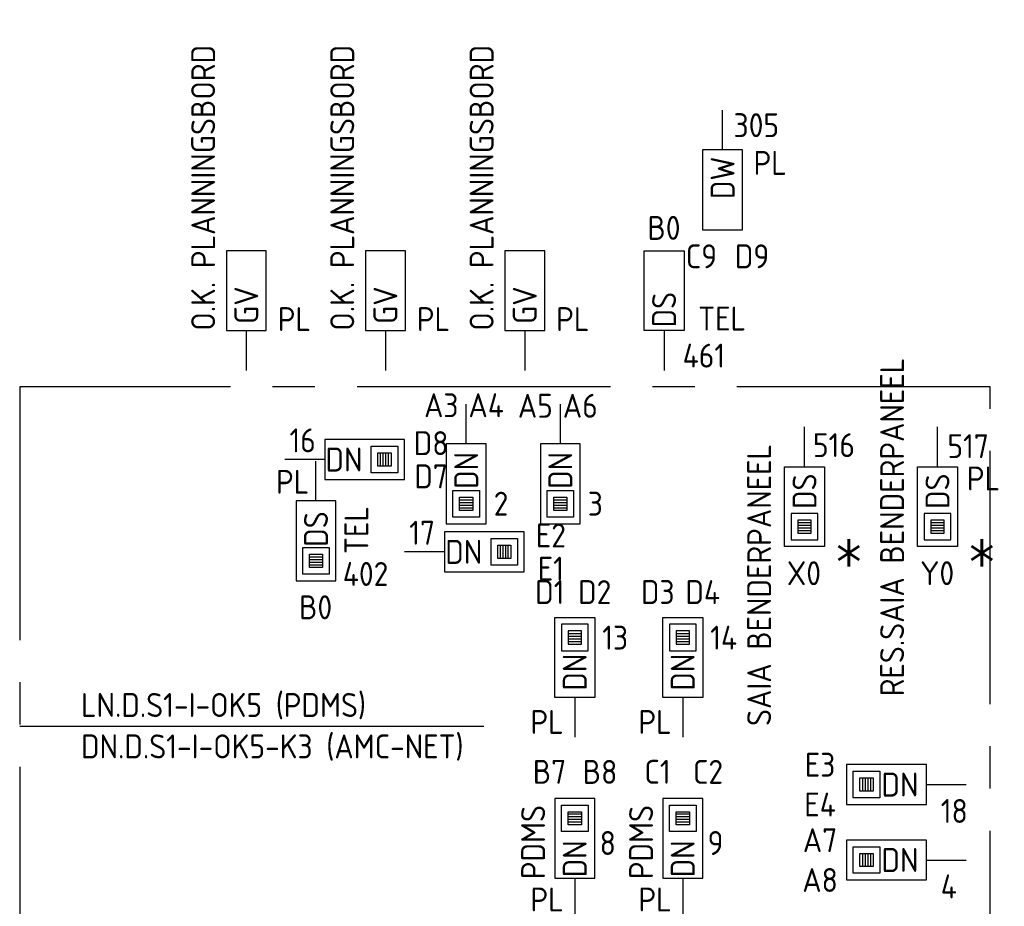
# Model space of a CAD drawing. Header units: millimetres. Extents: x 4336 to 79204, y -9688 to 63134.
# Tile 24 of 38: x 33230 to 40636, y 35344 to 42014. Entities that reach past the tile are written whole.
import ezdxf
from ezdxf.enums import TextEntityAlignment as Align

# ---------------------------------------------------------------- set-up
doc = ezdxf.new("R2010")
doc.units = ezdxf.units.MM
doc.header["$LTSCALE"] = 100
doc.linetypes.add('B0202', pattern=[28.125, 18.75, -3.125, 3.125, -3.125])
doc.linetypes.add('CENTER2', pattern=[28.575, 19.05, -3.175, 3.175, -3.175])
doc.layers.get('0').update_dxf_attribs({"linetype": 'CONTINUOUS'})
for name, color, linetype in [('DATA GROEN 90', 90, 'CONTINUOUS'), ('DBTA GRO_ATTRIB', 2, 'CONTINUOUS'), ('EB6445--_ATTRIB', 2, 'CONTINUOUS'), ('EL644104_LEIDING4', 2, 'B0202'), ('EL6445--_DATANET', 3, 'CONTINUOUS')]:
    doc.layers.add(name, color=color, linetype=linetype)
doc.styles.add('1_8', font='iso')
doc.styles.add('NORATT', font='isocp.shx')

# ---------------------------------------------------------------- blocks, each defined once
blk = doc.blocks.new('EA644501')
for p, q in [((-1.5, 6), (-1.5, 0)), ((1.5, 6), (-1.5, 6)), ((1.5, 0), (1.5, 6)), ((-1.5, 0), (1.5, 0))]:
    blk.add_line(p, q)
at = {"color": 2}
blk.add_line((0, 0), (0, -3), dxfattribs=at)
at = {"style": '1_8', "flags": 9}
blk.add_attdef('NUMMER', text='', height=1.8, rotation=90, dxfattribs=at).set_placement((-3.5, 8), align=Align.BOTTOM_LEFT)
at = {"style": '1_8'}
for tag, flags, p in [('NUMMERAP', 9, (-1.5, 8)), ('NUMMERBP', 9, (1.5, 8)), ('NUMMERA', 8, (-1.5, 8)), ('NUMMERB', 8, (1.5, 8))]:
    blk.add_attdef(tag, text='', height=1.8, rotation=90, dxfattribs=dict(at, flags=flags)).set_placement(p, align=Align.MIDDLE_CENTER)
at = {"style": '1_8', "flags": 8}
blk.add_attdef('CODE', text='', height=1.8, rotation=90, dxfattribs=at).set_placement((0, 0.5), align=Align.MIDDLE_LEFT)
at = {"style": '1_8', "flags": 9}
for tag, p in [('TYPE', (0, 4)), ('FABR', (0, 3)), ('PDATE', (0, 2)), ('PVERS', (0, 1)), ('PCODE', (0, 0))]:
    blk.add_attdef(tag, text='', height=1.8, dxfattribs=at).set_placement(p, align=Align.MIDDLE_CENTER)
for tag in ['VERD', 'PATCHSTR', 'PANEEL']:
    blk.add_attdef(tag, text='', height=1.8, dxfattribs=at).set_placement((2, 0), align=Align.BOTTOM_LEFT)
blk = doc.blocks.new('EA644502')
for p, q in [((-1.5, 6), (-1.5, 0)), ((1.5, 6), (-1.5, 6)), ((1.5, 0), (1.5, 6)), ((-1.5, 0), (1.5, 0))]:
    blk.add_line(p, q)
at = {"color": 1}
for p, q in [((-1, 5.5), (1, 5.5)), ((-1, 3.5), (-1, 5.5)), ((1, 5.5), (1, 3.5)), ((-0.5, 5), (0.5, 5)), ((-0.5, 4), (-0.5, 5)), ((0.5, 4.8), (-0.5, 4.8)), ((0.5, 4.6), (-0.5, 4.6)), ((0.5, 5), (0.5, 4)), ((0.5, 4.4), (-0.5, 4.4)), ((0.5, 4.2), (-0.5, 4.2)), ((0.5, 4), (-0.5, 4)), ((1, 3.5), (-1, 3.5))]:
    blk.add_line(p, q, dxfattribs=at)
at = {"color": 2}
blk.add_line((0, 0), (0, -3), dxfattribs=at)
at = {"style": 'NORATT', "flags": 8}
for tag, p in [('NUMMERA', (-1.5, 8)), ('NUMMERB', (1.5, 8))]:
    blk.add_attdef(tag, text='', height=1.8, rotation=90, dxfattribs=at).set_placement(p, align=Align.MIDDLE_CENTER)
blk.add_attdef('CODE', text='', height=1.8, rotation=90, dxfattribs=at).set_placement((0, 0.5), align=Align.MIDDLE_LEFT)
at = {"style": 'NORATT', "flags": 9}
for tag, p in [('VERD', (0, 4)), ('PATCHSTR', (0, 4)), ('PANEEL', (0, 4)), ('NUMMER', (6, 3)), ('HOOGTE', (-3, 2)), ('TYPE', (0, -2.5)), ('FABR', (0, -2.5)), ('PCODE', (0, -3)), ('PVERS', (0, -3)), ('PDATE', (0, -3))]:
    blk.add_attdef(tag, text='', height=1.8, dxfattribs=at).set_placement(p, align=Align.BOTTOM_LEFT)
for tag, p in [('NUMMERAP', (8, 1.5)), ('NUMMERBP', (8, -1.5))]:
    blk.add_attdef(tag, text='', height=1.8, dxfattribs=at).set_placement(p, align=Align.MIDDLE_CENTER)

msp = doc.modelspace()

# ---------------------------------------------------------------- linework, layer by layer
at = {"layer": 'EL644104_LEIDING4', "linetype": 'ByBlock'}
msp.add_line((33230.3, 36699.6, -11), (36721.1, 36699.6, -989.6), dxfattribs=at)
at = {"layer": 'EL644104_LEIDING4', "linetype": 'CENTER2'}
msp.add_lwpolyline([(33230.3, 31150), (40530.3, 31150), (40530.3, 39252), (33230.3, 39252)], close=True, dxfattribs=at)

# ---------------------------------------------------------------- block references
at = {"layer": 'DATA GROEN 90'}
ref = msp.add_blockref('EA644502', (40133.3, 38650), dxfattribs=dict(at, xscale=-100, yscale=100, zscale=100, rotation=180))
ref.add_attrib('CODE', 'DS', dxfattribs={"layer": 'DBTA GRO_ATTRIB', "color": 1, "height": 180, "rotation": 90, "style": 'NORATT', "flags": 8}).set_placement((40133.3, 38600), align=Align.MIDDLE_RIGHT)
ref.add_attrib('NUMMERA', 'Y0', dxfattribs={"layer": 'DBTA GRO_ATTRIB', "color": 1, "height": 180, "style": 'NORATT', "flags": 8}).set_placement((40130.7, 37850), align=Align.MIDDLE_CENTER)
ref.add_attrib('HOOGTE', 'PL', dxfattribs={"layer": 'DBTA GRO_ATTRIB', "color": 1, "height": 180, "style": 'NORATT', "flags": 8}).set_placement((40354.2, 38418.7), align=Align.BOTTOM_LEFT)
ref.add_attrib('FABR', 'RES.SAIA BENDERPANEEL', dxfattribs={"layer": 'DBTA GRO_ATTRIB', "color": 1, "height": 180, "rotation": 90, "style": 'NORATT', "flags": 8}).set_placement((39792.1, 39470.2), align=Align.MIDDLE_RIGHT)
ref.add_attrib('TYPE', '517', dxfattribs={"layer": 'DBTA GRO_ATTRIB', "color": 1, "height": 180, "style": 'NORATT', "flags": 8}).set_placement((40208.1, 38662), align=Align.BOTTOM_LEFT)
ref = msp.add_blockref('EA644502', (36589.1, 38822.4), dxfattribs=dict(at, xscale=100, yscale=100, zscale=100, rotation=180))
ref.add_attrib('CODE', 'DN', dxfattribs={"layer": 'DBTA GRO_ATTRIB', "color": 1, "height": 180, "rotation": 90, "style": 'NORATT', "flags": 8}).set_placement((36589.1, 38484.4), align=Align.MIDDLE_LEFT)
ref.add_attrib('NUMMERA', 'A4', dxfattribs={"layer": 'DBTA GRO_ATTRIB', "color": 1, "height": 180, "style": 'NORATT', "flags": 8}).set_placement((36739.1, 39113.6), align=Align.MIDDLE_CENTER)
ref.add_attrib('NUMMERB', 'A3', dxfattribs={"layer": 'DBTA GRO_ATTRIB', "color": 1, "height": 180, "style": 'NORATT', "flags": 8}).set_placement((36401.3, 39113.6), align=Align.MIDDLE_CENTER)
ref.add_attrib('TYPE', '2', dxfattribs={"layer": 'DBTA GRO_ATTRIB', "color": 1, "height": 180, "style": 'NORATT', "flags": 8}).set_placement((36795.4, 38229), align=Align.BOTTOM_LEFT)
ref = msp.add_blockref('EA644502', (37296.7, 38822.4), dxfattribs=dict(at, xscale=100, yscale=100, zscale=100, rotation=180))
ref.add_attrib('CODE', 'DN', dxfattribs={"layer": 'DBTA GRO_ATTRIB', "color": 1, "height": 180, "rotation": 90, "style": 'NORATT', "flags": 8}).set_placement((37296.7, 38484.4), align=Align.MIDDLE_LEFT)
ref.add_attrib('NUMMERA', 'A6', dxfattribs={"layer": 'DBTA GRO_ATTRIB', "color": 1, "height": 180, "style": 'NORATT', "flags": 8}).set_placement((37446.7, 39109.6), align=Align.MIDDLE_CENTER)
ref.add_attrib('NUMMERB', 'A5', dxfattribs={"layer": 'DBTA GRO_ATTRIB', "color": 1, "height": 180, "style": 'NORATT', "flags": 8}).set_placement((37108.8, 39109.6), align=Align.MIDDLE_CENTER)
ref.add_attrib('TYPE', '3', dxfattribs={"layer": 'DBTA GRO_ATTRIB', "color": 1, "height": 180, "style": 'NORATT', "flags": 8}).set_placement((37503, 38229), align=Align.BOTTOM_LEFT)
ref = msp.add_blockref('EA644502', (35524.6, 38705), dxfattribs=dict(at, xscale=100, yscale=100, zscale=100, rotation=270))
ref.add_attrib('CODE', 'DN', dxfattribs={"layer": 'EB6445--_ATTRIB', "color": 1, "height": 180, "style": 'NORATT', "flags": 8}).set_placement((35808.6, 38705), align=Align.MIDDLE_RIGHT)
ref.add_attrib('NUMMERA', 'D7', dxfattribs={"layer": 'DBTA GRO_ATTRIB', "color": 1, "height": 180, "style": 'NORATT', "flags": 8}).set_placement((36324.6, 38578.5), align=Align.MIDDLE_CENTER)
ref.add_attrib('NUMMERB', 'D8', dxfattribs={"layer": 'DBTA GRO_ATTRIB', "color": 1, "height": 180, "style": 'NORATT', "flags": 8}).set_placement((36324.6, 38828.4), align=Align.MIDDLE_CENTER)
ref.add_attrib('TYPE', '16', dxfattribs={"layer": 'EB6445--_ATTRIB', "color": 1, "height": 180, "style": 'NORATT', "flags": 8}).set_placement((35259.3, 38705), align=Align.BOTTOM_LEFT)
ref = msp.add_blockref('EA644502', (39133.3, 38650), dxfattribs=dict(at, xscale=-100, yscale=100, zscale=100, rotation=180))
ref.add_attrib('CODE', 'DS', dxfattribs={"layer": 'DBTA GRO_ATTRIB', "color": 1, "height": 180, "rotation": 90, "style": 'NORATT', "flags": 8}).set_placement((39133.3, 38600), align=Align.MIDDLE_RIGHT)
ref.add_attrib('NUMMERA', 'X0', dxfattribs={"layer": 'DBTA GRO_ATTRIB', "color": 1, "height": 180, "style": 'NORATT', "flags": 8}).set_placement((39128.9, 37850), align=Align.MIDDLE_CENTER)
ref.add_attrib('FABR', 'SAIA BENDERPANEEL', dxfattribs={"layer": 'DBTA GRO_ATTRIB', "color": 1, "height": 180, "rotation": 90, "style": 'NORATT', "flags": 8}).set_placement((38792.1, 38821.9), align=Align.MIDDLE_RIGHT)
ref.add_attrib('TYPE', '516', dxfattribs={"layer": 'DBTA GRO_ATTRIB', "color": 1, "height": 180, "style": 'NORATT', "flags": 8}).set_placement((39196.6, 38669.4), align=Align.BOTTOM_LEFT)
ref = msp.add_blockref('EA644502', (35458.8, 38393.6), dxfattribs=dict(at, xscale=100, yscale=100, zscale=100, rotation=180))
ref.add_attrib('CODE', 'DS', dxfattribs={"layer": 'DBTA GRO_ATTRIB', "color": 1, "height": 180, "rotation": 90, "style": 'NORATT', "flags": 8}).set_placement((35458.8, 38048.5), align=Align.MIDDLE_LEFT)
ref.add_attrib('NUMMERA', 'B0', dxfattribs={"layer": 'DBTA GRO_ATTRIB', "color": 1, "height": 180, "style": 'NORATT', "flags": 8}).set_placement((35456.2, 37593.6), align=Align.MIDDLE_CENTER)
ref.add_attrib('HOOGTE', 'PL', dxfattribs={"layer": 'DBTA GRO_ATTRIB', "color": 1, "height": 180, "style": 'NORATT', "flags": 8}).set_placement((35158.2, 38393.5), align=Align.BOTTOM_LEFT)
ref.add_attrib('FABR', 'TEL', dxfattribs={"layer": 'DBTA GRO_ATTRIB', "color": 1, "height": 180, "rotation": 90, "style": 'NORATT', "flags": 8}).set_placement((35906.8, 37994.5), align=Align.BOTTOM_LEFT)
ref.add_attrib('TYPE', '402', dxfattribs={"layer": 'DBTA GRO_ATTRIB', "color": 1, "height": 180, "style": 'NORATT', "flags": 8}).set_placement((35660.3, 37700.3), align=Align.BOTTOM_LEFT)
ref = msp.add_blockref('EA644502', (36425.5, 38010.4), dxfattribs=dict(at, xscale=100, yscale=100, zscale=100, rotation=270))
ref.add_attrib('CODE', 'DN', dxfattribs={"layer": 'EB6445--_ATTRIB', "color": 1, "height": 180, "style": 'NORATT', "flags": 8}).set_placement((36709.5, 38010.4), align=Align.MIDDLE_RIGHT)
ref.add_attrib('NUMMERA', 'E1', dxfattribs={"layer": 'DBTA GRO_ATTRIB', "color": 1, "height": 180, "style": 'NORATT', "flags": 8}).set_placement((37225.5, 37883.9), align=Align.MIDDLE_CENTER)
ref.add_attrib('NUMMERB', 'E2', dxfattribs={"layer": 'DBTA GRO_ATTRIB', "color": 1, "height": 180, "style": 'NORATT', "flags": 8}).set_placement((37225.5, 38133.8), align=Align.MIDDLE_CENTER)
ref.add_attrib('TYPE', '17', dxfattribs={"layer": 'EB6445--_ATTRIB', "color": 1, "height": 180, "style": 'NORATT', "flags": 8}).set_placement((36160.2, 38010.4), align=Align.BOTTOM_LEFT)
ref = msp.add_blockref('EA644502', (37405.4, 36915.9), dxfattribs=dict(at, xscale=-100, yscale=100, zscale=100))
ref.add_attrib('CODE', 'DN', dxfattribs={"layer": 'DBTA GRO_ATTRIB', "color": 1, "height": 180, "rotation": 90, "style": 'NORATT', "flags": 8}).set_placement((37405.4, 36965.9), align=Align.MIDDLE_LEFT)
ref.add_attrib('NUMMERA', 'D2', dxfattribs={"layer": 'DBTA GRO_ATTRIB', "color": 1, "height": 180, "style": 'NORATT', "flags": 8}).set_placement((37555.4, 37707.8), align=Align.MIDDLE_CENTER)
ref.add_attrib('NUMMERB', 'D1', dxfattribs={"layer": 'DBTA GRO_ATTRIB', "color": 1, "height": 180, "style": 'NORATT', "flags": 8}).set_placement((37217.6, 37708.5), align=Align.MIDDLE_CENTER)
ref.add_attrib('HOOGTE', 'PL', dxfattribs={"layer": 'DBTA GRO_ATTRIB', "color": 1, "height": 180, "style": 'NORATT', "flags": 8}).set_placement((37072, 36586.9), align=Align.BOTTOM_LEFT)
ref.add_attrib('TYPE', '13', dxfattribs={"layer": 'DBTA GRO_ATTRIB', "color": 1, "height": 180, "style": 'NORATT', "flags": 8}).set_placement((37611.7, 37221.2), align=Align.BOTTOM_LEFT)
ref = msp.add_blockref('EA644502', (38217.4, 36915.9), dxfattribs=dict(at, xscale=-100, yscale=100, zscale=100))
ref.add_attrib('CODE', 'DN', dxfattribs={"layer": 'DBTA GRO_ATTRIB', "color": 1, "height": 180, "rotation": 90, "style": 'NORATT', "flags": 8}).set_placement((38217.4, 36965.9), align=Align.MIDDLE_LEFT)
ref.add_attrib('NUMMERA', 'D4', dxfattribs={"layer": 'DBTA GRO_ATTRIB', "color": 1, "height": 180, "style": 'NORATT', "flags": 8}).set_placement((38367.4, 37707.8), align=Align.MIDDLE_CENTER)
ref.add_attrib('NUMMERB', 'D3', dxfattribs={"layer": 'DBTA GRO_ATTRIB', "color": 1, "height": 180, "style": 'NORATT', "flags": 8}).set_placement((38029.5, 37708.5), align=Align.MIDDLE_CENTER)
ref.add_attrib('HOOGTE', 'PL', dxfattribs={"layer": 'DBTA GRO_ATTRIB', "color": 1, "height": 180, "style": 'NORATT', "flags": 8}).set_placement((37883.9, 36586.9), align=Align.BOTTOM_LEFT)
ref.add_attrib('TYPE', '14', dxfattribs={"layer": 'DBTA GRO_ATTRIB', "color": 1, "height": 180, "style": 'NORATT', "flags": 8}).set_placement((38423.7, 37221.2), align=Align.BOTTOM_LEFT)
ref = msp.add_blockref('EA644502', (37405.4, 35555.9), dxfattribs=dict(at, xscale=100, yscale=100, zscale=100))
ref.add_attrib('CODE', 'DN', dxfattribs={"layer": 'DBTA GRO_ATTRIB', "color": 1, "height": 180, "rotation": 90, "style": 'NORATT', "flags": 8}).set_placement((37405.4, 35839.9), align=Align.MIDDLE_RIGHT)
ref.add_attrib('NUMMERA', 'B7', dxfattribs={"layer": 'DBTA GRO_ATTRIB', "color": 1, "height": 180, "style": 'NORATT', "flags": 8}).set_placement((37215.4, 36355.9), align=Align.MIDDLE_CENTER)
ref.add_attrib('NUMMERB', 'B8', dxfattribs={"layer": 'DBTA GRO_ATTRIB', "color": 1, "height": 180, "style": 'NORATT', "flags": 8}).set_placement((37595.4, 36355.2), align=Align.MIDDLE_CENTER)
ref.add_attrib('HOOGTE', 'PL', dxfattribs={"layer": 'DBTA GRO_ATTRIB', "color": 1, "height": 180, "style": 'NORATT', "flags": 8}).set_placement((37072, 35251.1), align=Align.BOTTOM_LEFT)
ref.add_attrib('FABR', 'PDMS', dxfattribs={"layer": 'DBTA GRO_ATTRIB', "color": 1, "height": 180, "rotation": 90, "style": 'NORATT', "flags": 8}).set_placement((37236, 35547.9), align=Align.BOTTOM_LEFT)
ref.add_attrib('TYPE', '8', dxfattribs={"layer": 'DBTA GRO_ATTRIB', "color": 1, "height": 180, "style": 'NORATT', "flags": 8}).set_placement((37592.4, 35676.1), align=Align.BOTTOM_LEFT)
ref = msp.add_blockref('EA644502', (38217.4, 35555.9), dxfattribs=dict(at, xscale=100, yscale=100, zscale=100))
ref.add_attrib('CODE', 'DN', dxfattribs={"layer": 'DBTA GRO_ATTRIB', "color": 1, "height": 180, "rotation": 90, "style": 'NORATT', "flags": 8}).set_placement((38217.4, 35839.9), align=Align.MIDDLE_RIGHT)
ref.add_attrib('NUMMERA', 'C1', dxfattribs={"layer": 'DBTA GRO_ATTRIB', "color": 1, "height": 180, "style": 'NORATT', "flags": 8}).set_placement((38027.4, 36355.9), align=Align.MIDDLE_CENTER)
ref.add_attrib('NUMMERB', 'C2', dxfattribs={"layer": 'DBTA GRO_ATTRIB', "color": 1, "height": 180, "style": 'NORATT', "flags": 8}).set_placement((38407.4, 36355.2), align=Align.MIDDLE_CENTER)
ref.add_attrib('HOOGTE', 'PL', dxfattribs={"layer": 'DBTA GRO_ATTRIB', "color": 1, "height": 180, "style": 'NORATT', "flags": 8}).set_placement((37883.9, 35251.1), align=Align.BOTTOM_LEFT)
ref.add_attrib('FABR', 'PDMS', dxfattribs={"layer": 'DBTA GRO_ATTRIB', "color": 1, "height": 180, "rotation": 90, "style": 'NORATT', "flags": 8}).set_placement((38047.9, 35547.9), align=Align.BOTTOM_LEFT)
ref.add_attrib('TYPE', '9', dxfattribs={"layer": 'DBTA GRO_ATTRIB', "color": 1, "height": 180, "style": 'NORATT', "flags": 8}).set_placement((38404.4, 35676.1), align=Align.BOTTOM_LEFT)
ref = msp.add_blockref('EA644502', (40050, 36259.7), dxfattribs=dict(at, xscale=100, yscale=100, zscale=100, rotation=90))
ref.add_attrib('CODE', 'DN', dxfattribs={"layer": 'EB6445--_ATTRIB', "color": 1, "height": 180, "style": 'NORATT', "flags": 8}).set_placement((39712, 36259.7), align=Align.MIDDLE_LEFT)
ref.add_attrib('NUMMERA', 'E3', dxfattribs={"layer": 'DBTA GRO_ATTRIB', "color": 1, "height": 180, "style": 'NORATT', "flags": 8}).set_placement((39250, 36409.1), align=Align.MIDDLE_CENTER)
ref.add_attrib('NUMMERB', 'E4', dxfattribs={"layer": 'DBTA GRO_ATTRIB', "color": 1, "height": 180, "style": 'NORATT', "flags": 8}).set_placement((39250, 36109.5), align=Align.MIDDLE_CENTER)
ref.add_attrib('TYPE', '18', dxfattribs={"layer": 'EB6445--_ATTRIB', "color": 1, "height": 180, "style": 'NORATT', "flags": 8}).set_placement((40157.9, 35917), align=Align.BOTTOM_LEFT)
ref = msp.add_blockref('EA644502', (40050, 35692.2), dxfattribs=dict(at, xscale=100, yscale=100, zscale=100, rotation=90))
ref.add_attrib('CODE', 'DN', dxfattribs={"layer": 'EB6445--_ATTRIB', "color": 1, "height": 180, "style": 'NORATT', "flags": 8}).set_placement((39712, 35692.2), align=Align.MIDDLE_LEFT)
ref.add_attrib('NUMMERA', 'A7', dxfattribs={"layer": 'DBTA GRO_ATTRIB', "color": 1, "height": 180, "style": 'NORATT', "flags": 8}).set_placement((39250, 35841.6), align=Align.MIDDLE_CENTER)
ref.add_attrib('NUMMERB', 'A8', dxfattribs={"layer": 'DBTA GRO_ATTRIB', "color": 1, "height": 180, "style": 'NORATT', "flags": 8}).set_placement((39250, 35542), align=Align.MIDDLE_CENTER)
ref.add_attrib('TYPE', '4', dxfattribs={"layer": 'EB6445--_ATTRIB', "color": 1, "height": 180, "style": 'NORATT', "flags": 8}).set_placement((40157.9, 35349.5), align=Align.BOTTOM_LEFT)
at = {"layer": 'EL6445--_DATANET'}
ref = msp.add_blockref('EA644501', (34934.8, 39675), dxfattribs=dict(at, xscale=100, yscale=100, zscale=100))
ref.add_attrib('CODE', 'GV', dxfattribs={"layer": 'EB6445--_ATTRIB', "color": 1, "height": 180, "rotation": 90, "style": 'NORATT', "flags": 8}).set_placement((34934.8, 39725), align=Align.MIDDLE_LEFT)
ref.add_attrib('FABR', 'PL', dxfattribs={"layer": 'EB6445--_ATTRIB', "color": 1, "height": 180, "style": 'NORATT', "flags": 8}).set_placement((35296, 39761.7), align=Align.MIDDLE_CENTER)
ref.add_attrib('TYPE', 'O.K. PLANNINGSBORD', dxfattribs={"layer": '0', "color": 1, "height": 180, "rotation": 90, "style": '1_8', "flags": 8}).set_placement((34610.4, 40749.3), align=Align.MIDDLE_CENTER)
ref = msp.add_blockref('EA644501', (35980.9, 39675), dxfattribs=dict(at, xscale=100, yscale=100, zscale=100))
ref.add_attrib('CODE', 'GV', dxfattribs={"layer": 'EB6445--_ATTRIB', "color": 1, "height": 180, "rotation": 90, "style": 'NORATT', "flags": 8}).set_placement((35980.9, 39725), align=Align.MIDDLE_LEFT)
ref.add_attrib('FABR', 'PL', dxfattribs={"layer": 'EB6445--_ATTRIB', "color": 1, "height": 180, "style": 'NORATT', "flags": 8}).set_placement((36342.1, 39761.7), align=Align.MIDDLE_CENTER)
ref.add_attrib('TYPE', 'O.K. PLANNINGSBORD', dxfattribs={"layer": 'EB6445--_ATTRIB', "color": 1, "height": 180, "rotation": 90, "style": '1_8', "flags": 8}).set_placement((35656.5, 40749.3), align=Align.MIDDLE_CENTER)
ref = msp.add_blockref('EA644501', (37028.9, 39675), dxfattribs=dict(at, xscale=100, yscale=100, zscale=100))
ref.add_attrib('CODE', 'GV', dxfattribs={"layer": 'EB6445--_ATTRIB', "color": 1, "height": 180, "rotation": 90, "style": 'NORATT', "flags": 8}).set_placement((37028.9, 39725), align=Align.MIDDLE_LEFT)
ref.add_attrib('FABR', 'PL', dxfattribs={"layer": 'EB6445--_ATTRIB', "color": 1, "height": 180, "style": 'NORATT', "flags": 8}).set_placement((37390.2, 39761.7), align=Align.MIDDLE_CENTER)
ref.add_attrib('TYPE', 'O.K. PLANNINGSBORD', dxfattribs={"layer": 'EB6445--_ATTRIB', "color": 1, "height": 180, "rotation": 90, "style": '1_8', "flags": 8}).set_placement((36704.6, 40749.3), align=Align.MIDDLE_CENTER)
ref = msp.add_blockref('EA644501', (38516.9, 41034.1), dxfattribs=dict(at, xscale=100, yscale=100, zscale=100, rotation=180))
ref.add_attrib('CODE', 'DW', dxfattribs={"layer": 'EB6445--_ATTRIB', "color": 1, "height": 180, "rotation": 90, "style": 'NORATT', "flags": 8}).set_placement((38516.9, 40984.1), align=Align.MIDDLE_RIGHT)
ref.add_attrib('NUMMERA', 'C9', dxfattribs={"layer": 'EB6445--_ATTRIB', "color": 1, "height": 180, "style": 'NORATT', "flags": 8}).set_placement((38358.1, 40234.1), align=Align.MIDDLE_CENTER)
ref.add_attrib('NUMMERB', 'D9', dxfattribs={"layer": 'EB6445--_ATTRIB', "color": 1, "height": 180, "style": 'NORATT', "flags": 8}).set_placement((38738.3, 40234.1), align=Align.MIDDLE_CENTER)
ref.add_attrib('FABR', 'PL', dxfattribs={"layer": '0', "color": 1, "height": 180, "style": '1_8', "flags": 8}).set_placement((38874.6, 40937.1), align=Align.MIDDLE_CENTER)
ref.add_attrib('TYPE', '305', dxfattribs={"layer": '0', "color": 1, "height": 180, "style": '1_8', "flags": 8}).set_placement((38770.8, 41220.6), align=Align.MIDDLE_CENTER)
ref = msp.add_blockref('EA644501', (38077, 39675), dxfattribs=dict(at, xscale=-100, yscale=100, zscale=100))
ref.add_attrib('CODE', 'DS', dxfattribs={"layer": 'EB6445--_ATTRIB', "color": 1, "height": 180, "rotation": 90, "style": 'NORATT', "flags": 8}).set_placement((38077, 39966.1), align=Align.MIDDLE_RIGHT)
ref.add_attrib('NUMMERA', 'B0', dxfattribs={"layer": 'EB6445--_ATTRIB', "color": 1, "height": 180, "style": 'NORATT', "flags": 8}).set_placement((38076.2, 40447.9), align=Align.MIDDLE_CENTER)
ref.add_attrib('FABR', 'TEL', dxfattribs={"layer": '0', "color": 1, "height": 180, "style": '1_8', "flags": 8}).set_placement((38513.2, 39765.7), align=Align.MIDDLE_CENTER)
ref.add_attrib('TYPE', '461', dxfattribs={"layer": '0', "color": 1, "height": 180, "style": '1_8', "flags": 8}).set_placement((38376.2, 39487.2), align=Align.MIDDLE_CENTER)

# ---------------------------------------------------------------- texts
at = {"layer": 'DATA GROEN 90', "char_height": 360, "width": 9347.621, "attachment_point": 4, "style": 'NORATT'}
for insert in [(39343.4, 37925.5), (40343.4, 37925.5)]:
    msp.add_mtext('{\\Fsimplex8|c0;\\C2;*}', dxfattribs=dict(at, insert=insert))
at = {"layer": 'EL6445--_DATANET', "char_height": 180, "width": 4673.81, "attachment_point": 4, "style": 'NORATT'}
for s, insert in [('{\\C2;LN.D.S1-I-OK5 (PDMS)}', (33691.7, 36849.6, 11)), ('{\\C2;DN.D.S1-I-OK5-K3 (AMC-NET)}', (33691.7, 36538, 11))]:
    msp.add_mtext(s, dxfattribs=dict(at, insert=insert))

doc.saveas('drawing.dxf')
